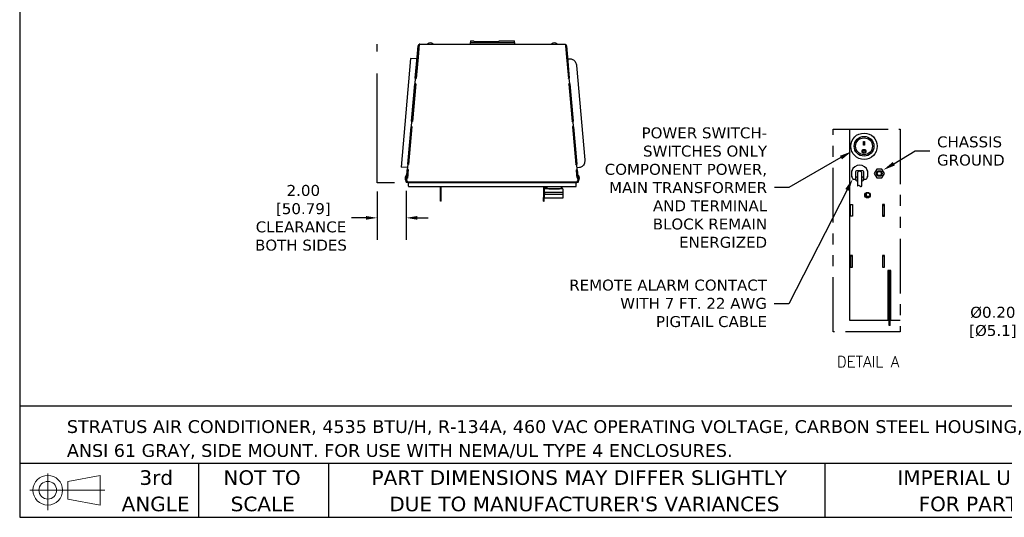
# Model space of a CAD drawing. Header units: inches. Extents: x -1 to 128, y 3 to 101.
# Tile 1 of 17: x -1 to 66, y 3 to 37. Entities that reach past the tile are written whole.
import ezdxf
from ezdxf import colors
from ezdxf.entities.mleader import LeaderData, LeaderLine
from ezdxf.enums import TextEntityAlignment as Align
from ezdxf.math import Vec2, Vec3

# ---------------------------------------------------------------- set-up
doc = ezdxf.new("R2010")
doc.units = ezdxf.units.IN
doc.header["$LTSCALE"] = 12
doc.header["$MEASUREMENT"] = 0
doc.header["$PDSIZE"] = -1
doc.linetypes.add('PHANTOM2', pattern=[1.25, 0.625, -0.125, 0.125, -0.125, 0.125, -0.125])
doc.linetypes.add('SLD-Solid', pattern=[0])
doc.layers.add('DIMENSIONS', color=140, linetype='SLD-Solid', lineweight=25)
doc.layers.add('TEXT', color=140, linetype='SLD-Solid', lineweight=25)
doc.layers.add('PHANTOM', color=130, linetype='PHANTOM2')
doc.styles.add('ROMANS', font='romans.shx')
doc.styles.add('SLDTEXTSTYLE0', font='verdana.ttf')
doc.styles.get("Standard").update_dxf_attribs({"font": 'verdana.ttf'})
doc.dimstyles.get("Standard").update_dxf_attribs({"dimtxt": 0.18, "dimasz": 0.18, "dimexe": 0.18, "dimexo": 0.0625, "dimgap": 0.09, "dimtad": 0, "dimtih": 1, "dimtoh": 1, "dimdec": 4, "dimzin": 0, "dimdsep": 46, "dimtxsty": 'Standard', "dimcen": 0.09, "dimadec": 0, "dimazin": 0, "dimtfac": 1, "dimtdec": 4, "dimtofl": 0, "dimtmove": 0, "dimatfit": 3, "dimfxl": 1, "dimtolj": 1, "dimtzin": 0, "dimarcsym": 0})

# ---------------------------------------------------------------- blocks, each defined once
blk = doc.blocks.new('Block11')
at = {"color": 7, "linetype": 'SLD-Solid', "lineweight": 18}
for p, q in [((1.223, 2.509), (1.223, 0)), ((2.589, 1.969), (4.807, 2.377)), ((4.807, 2.377), (4.807, 0.346)), ((0, 1.361), (5.137, 1.361)), ((2.589, 0.754), (2.589, 1.969)), ((2.589, 0.754), (4.807, 0.346))]:
    blk.add_line(p, q, dxfattribs=at)
for radius in [1.016, 0.607]:
    blk.add_circle((1.223, 1.361), radius, dxfattribs=at)
blk = doc.blocks.new('Block12')
at = {"color": 7, "linetype": 'Continuous'}
blk.add_blockref('Block11', (0, 0), dxfattribs=at)
blk = doc.blocks.new('SW_NOTE_0_1')
at = {"layer": 'TEXT', "color": 0, "char_height": 0.875, "attachment_point": 1, "style": 'SLDTEXTSTYLE0'}
for s, insert in [('STRATUS AIR CONDITIONER, 4535 BTU/H, R-134A, 460 VAC OPERATING VOLTAGE, CARBON STEEL HOUSING, ', (0, 1.111)), ('ANSI 61 GRAY, SIDE MOUNT. FOR USE WITH NEMA/UL TYPE 4 ENCLOSURES.', (0, -0.528))]:
    blk.add_mtext(s, dxfattribs=dict(at, insert=insert))
blk = doc.blocks.new('SW_NOTE_0_4')
at = {"layer": 'TEXT', "color": 0, "char_height": 1, "attachment_point": 1, "style": 'SLDTEXTSTYLE0'}
for s, insert in [('PART DIMENSIONS MAY DIFFER SLIGHTLY ', (0, 1.27)), ("DUE TO MANUFACTURER'S VARIANCES", (1.222, -0.536))]:
    blk.add_mtext(s, dxfattribs=dict(at, insert=insert))
blk = doc.blocks.new('SW_NOTE_0_5')
at = {"layer": 'TEXT', "color": 0, "char_height": 1, "attachment_point": 2, "style": 'SLDTEXTSTYLE0'}
for s, insert in [('NOT TO', (2.484, 1.27)), ('SCALE', (2.53, -0.536))]:
    blk.add_mtext(s, dxfattribs=dict(at, insert=insert))
blk = doc.blocks.new('SW_NOTE_0_6')
at = {"layer": 'TEXT', "color": 0, "char_height": 1, "attachment_point": 2, "style": 'SLDTEXTSTYLE0'}
for s, insert in [('3rd', (1.094, 1.27)), ('ANGLE', (1.048, -0.536))]:
    blk.add_mtext(s, dxfattribs=dict(at, insert=insert))
blk = doc.blocks.new('SW_NOTE_0_7')
at = {"layer": 'TEXT', "color": 0, "char_height": 1, "attachment_point": 1, "style": 'SLDTEXTSTYLE0'}
for s, insert in [('IMPERIAL UNITS USED ', (0, 1.27)), ('FOR PART DESIGN', (1.455, -0.536))]:
    blk.add_mtext(s, dxfattribs=dict(at, insert=insert))
blk = doc.blocks.new('*D88')
at = {"layer": 'Defpoints', "color": 0, "transparency": 16777216}
for p in [(23.262, 26.007), (25.261, 26.048), (25.261, 23.603)]:
    blk.add_point(p, dxfattribs=at)
at = {"layer": 'DIMENSIONS', "color": 0, "lineweight": -2, "transparency": 16777216}
for p, q in [((23.262, 25.407), (23.262, 22.103)), ((25.261, 25.448), (25.261, 22.103)), ((22.512, 23.603), (21.506, 23.603)), ((26.011, 23.603), (26.761, 23.603))]:
    blk.add_line(p, q, dxfattribs=at)
at = {"layer": 'DIMENSIONS', "color": 0, "transparency": 16777216}
for points in [[(22.512, 23.728), (22.512, 23.478), (23.262, 23.603)], [(26.011, 23.728), (26.011, 23.478), (25.261, 23.603)]]:
    blk.add_solid(points, dxfattribs=at)
at = {"layer": 'DIMENSIONS', "color": 0, "transparency": 16777216, "insert": (18.044, 23.603), "char_height": 0.75, "attachment_point": 5}
blk.add_mtext('\\A1; 2.00\\P [50.79]\\PCLEARANCE\\PBOTH SIDES', dxfattribs=at)
blk = doc.blocks.new('*D73')
at = {"layer": 'Defpoints', "color": 0, "transparency": 16777216}
for p in [(71.644, 19.477), (70.499, 18.359)]:
    blk.add_point(p, dxfattribs=at)
at = {"layer": 'DIMENSIONS', "color": 0, "lineweight": -2, "transparency": 16777216}
for p, q in [((70.982, 18.918), (71.162, 18.918)), ((71.072, 18.828), (71.072, 19.008))]:
    blk.add_line(p, q, dxfattribs=at)
at = {"layer": 'DIMENSIONS', "transparency": 16777216}
for p, q in [((68.535, 16.439), (69.891, 17.765)), ((67.224, 16.439), (68.535, 16.439))]:
    blk.add_line(p, q, dxfattribs=at)
blk.add_solid([(69.792, 17.866), (69.99, 17.663), (70.499, 18.359)], dxfattribs=at)
at = {"layer": 'DIMENSIONS', "transparency": 16777216, "insert": (65.477, 16.439), "char_height": 0.75, "attachment_point": 5}
blk.add_mtext('\\A1;%%C0.20\\P[%%C5.1]', dxfattribs=at)

msp = doc.modelspace()

# ---------------------------------------------------------------- linework, layer by layer
for p, q in [((26.01149, 34.62402), (26.07883, 35.39373)), ((26.06927, 34.61897), (26.13661, 35.38867)), ((26.14775, 35.50446), (26.07128, 34.63039)), ((26.07883, 35.39373), (26.07928, 35.39878)), ((26.13661, 35.38867), (26.07883, 35.39373)), ((26.13661, 35.38867), (26.13706, 35.39373)), ((26.13763, 35.38988), (26.13672, 35.38996)), ((26.1426, 35.44667), (26.14269, 35.44667)), ((26.19483, 35.50446), (26.14775, 35.50446)), ((26.19483, 35.50467), (36.12725, 35.50467)), ((26.19483, 35.50467), (26.19483, 35.50446)), ((29.67773, 35.74579), (29.67773, 35.62467)), ((29.67773, 35.74579), (29.90273, 35.74579)), ((29.67773, 35.62467), (32.67773, 35.62467)), ((29.67773, 35.50467), (29.67773, 35.62467)), ((29.90273, 35.6934), (29.90273, 35.74579)), ((29.90273, 35.6934), (31.62273, 35.6934)), ((31.62273, 35.74579), (32.67773, 35.74579)), ((31.62273, 35.6934), (31.62273, 35.74579)), ((32.67773, 35.62467), (32.67773, 35.74579)), ((32.67773, 35.62467), (32.67773, 35.50467)), ((36.12725, 35.50467), (36.17432, 35.50467)), ((36.17432, 35.50467), (36.2508, 34.63039)), ((36.18435, 35.38993), (36.18472, 35.38996)), ((36.18547, 35.38867), (36.18503, 35.39373)), ((36.18547, 35.38867), (36.24325, 35.39373)), ((36.18547, 35.38867), (36.25281, 34.61897)), ((36.24325, 35.39373), (36.2428, 35.39878)), ((36.24325, 35.39373), (36.31059, 34.62402)), ((25.55751, 34.52939), (24.92132, 27.07267)), ((26.00103, 34.50446), (25.55751, 34.52939)), ((25.88472, 33.17501), (26.01149, 34.62402)), ((26.07128, 34.63039), (25.94223, 33.15541)), ((25.9425, 33.16995), (26.06927, 34.61897)), ((36.2508, 34.63039), (36.37985, 33.15541)), ((36.25281, 34.61897), (36.37958, 33.16995)), ((36.31059, 34.62402), (36.43736, 33.17501)), ((36.32167, 34.4974), (36.47754, 34.51103)), ((36.93239, 34.04591), (37.49786, 27.5826)), ((25.88425, 33.16967), (25.85038, 32.78254)), ((25.87379, 32.80538), (25.90469, 33.1586)), ((25.88472, 33.17501), (25.88425, 33.16967)), ((25.94203, 33.16461), (25.88425, 33.16967)), ((25.9425, 33.16995), (25.88472, 33.17501)), ((25.90469, 33.1586), (25.94223, 33.15541)), ((25.94203, 33.16461), (25.94124, 33.1555)), ((25.9425, 33.16995), (25.94203, 33.16461)), ((36.37958, 33.16995), (36.43736, 33.17501)), ((36.38005, 33.16461), (36.37958, 33.16995)), ((36.37985, 33.15541), (36.41739, 33.1586)), ((36.38005, 33.16461), (36.43783, 33.16967)), ((36.38085, 33.1555), (36.38005, 33.16461)), ((36.41739, 33.1586), (36.44829, 32.80538)), ((36.43783, 33.16967), (36.43736, 33.17501)), ((36.4717, 32.78254), (36.43783, 33.16967)), ((25.6272, 30.23149), (25.85038, 32.78254)), ((25.91133, 32.80219), (25.68471, 30.2119)), ((25.68498, 30.22644), (25.90816, 32.77748)), ((25.90816, 32.77748), (25.85038, 32.78254)), ((25.87379, 32.79531), (25.87379, 32.80538)), ((25.91133, 32.80219), (25.87379, 32.80538)), ((25.91045, 32.79219), (25.87379, 32.79531)), ((25.90946, 32.79228), (25.90816, 32.77748)), ((36.44829, 32.80538), (36.41075, 32.80219)), ((36.41075, 32.80219), (36.63737, 30.2119)), ((36.44829, 32.79531), (36.41163, 32.79219)), ((36.41392, 32.77748), (36.41262, 32.79228)), ((36.41392, 32.77748), (36.4717, 32.78254)), ((36.41392, 32.77748), (36.6371, 30.22644)), ((36.44829, 32.79531), (36.44829, 32.80538)), ((36.4717, 32.78254), (36.69488, 30.23149)), ((25.36967, 27.28797), (25.59286, 29.83902)), ((25.6538, 29.85867), (25.42718, 27.26838)), ((25.42745, 27.28292), (25.65064, 29.83397)), ((25.62673, 30.22615), (25.59286, 29.83902)), ((25.65064, 29.83397), (25.59286, 29.83902)), ((25.61627, 29.86186), (25.64717, 30.21508)), ((25.61627, 29.85179), (25.61627, 29.86186)), ((25.6538, 29.85867), (25.61627, 29.86186)), ((25.65293, 29.84868), (25.61627, 29.85179)), ((25.6272, 30.23149), (25.62673, 30.22615)), ((25.68451, 30.22109), (25.62673, 30.22615)), ((25.68498, 30.22644), (25.6272, 30.23149)), ((25.64717, 30.21508), (25.68471, 30.2119)), ((25.65193, 29.84876), (25.65064, 29.83397)), ((25.68451, 30.22109), (25.68371, 30.21198)), ((25.68498, 30.22644), (25.68451, 30.22109)), ((36.6371, 30.22644), (36.69488, 30.23149)), ((36.63757, 30.22109), (36.6371, 30.22644)), ((36.63737, 30.2119), (36.67491, 30.21508)), ((36.63757, 30.22109), (36.69535, 30.22615)), ((36.63837, 30.21198), (36.63757, 30.22109)), ((36.70582, 29.86186), (36.66828, 29.85867)), ((36.66828, 29.85867), (36.8949, 27.26838)), ((36.70582, 29.85179), (36.66915, 29.84868)), ((36.67144, 29.83397), (36.67015, 29.84876)), ((36.67144, 29.83397), (36.72922, 29.83902)), ((36.67144, 29.83397), (36.89463, 27.28292)), ((36.67491, 30.21508), (36.70582, 29.86186)), ((36.69535, 30.22615), (36.69488, 30.23149)), ((36.72922, 29.83902), (36.69535, 30.22615)), ((36.70582, 29.85179), (36.70582, 29.86186)), ((36.72922, 29.83902), (36.95241, 27.28797)), ((55.6502, 29.6746), (55.6502, 16.59734)), ((56.62159, 28.58504), (56.62159, 28.83542)), ((56.62159, 28.83542), (56.67159, 28.83542)), ((56.67159, 28.5913), (56.62159, 28.5913)), ((56.67159, 28.58504), (56.62159, 28.58504)), ((56.67159, 28.83542), (56.67159, 28.58504)), ((56.56059, 28.16446), (56.56059, 28.1623)), ((56.73259, 28.1623), (56.73259, 28.16446)), ((25.34849, 27.04591), (24.92132, 27.07267)), ((25.3692, 27.28263), (25.33534, 26.8955)), ((25.35874, 26.91834), (25.38964, 27.27156)), ((25.36967, 27.28797), (25.3692, 27.28263)), ((25.42698, 27.27758), (25.3692, 27.28263)), ((25.42745, 27.28292), (25.36967, 27.28797)), ((25.38964, 27.27156), (25.42718, 27.26838)), ((25.42698, 27.27758), (25.42619, 27.26846)), ((25.42745, 27.28292), (25.42698, 27.27758)), ((36.89463, 27.28292), (36.95241, 27.28797)), ((36.8951, 27.27758), (36.89463, 27.28292)), ((36.8949, 27.26838), (36.93244, 27.27156)), ((36.8951, 27.27758), (36.95288, 27.28263)), ((36.89589, 27.26846), (36.8951, 27.27758)), ((36.93244, 27.27156), (36.96334, 26.91834)), ((36.95288, 27.28263), (36.95241, 27.28797)), ((36.98675, 26.8955), (36.95288, 27.28263)), ((37.13069, 27.04555), (36.97481, 27.03191)), ((25.27291, 26.18201), (25.28947, 26.37124)), ((25.28947, 26.37124), (25.31069, 26.61381)), ((25.34725, 26.36618), (25.28947, 26.37124)), ((25.29956, 26.17609), (25.31643, 26.36888)), ((25.29956, 26.13508), (25.31654, 26.32916)), ((25.31069, 26.61381), (25.31728, 26.68911)), ((25.31654, 26.32916), (25.31654, 26.36887)), ((25.31654, 26.32916), (25.3449, 26.32792)), ((25.31728, 26.68911), (25.33534, 26.8955)), ((25.39311, 26.89045), (25.33534, 26.8955)), ((25.36758, 26.58712), (25.3449, 26.32792)), ((25.34725, 26.36618), (25.36847, 26.60875)), ((25.34748, 26.36882), (25.34848, 26.36878)), ((25.35874, 26.90827), (25.35874, 26.91834)), ((25.39628, 26.91516), (25.35874, 26.91834)), ((25.39541, 26.90516), (25.35874, 26.90827)), ((25.3624, 26.5279), (25.3614, 26.52799)), ((25.37652, 26.68928), (25.36758, 26.58712)), ((25.36847, 26.60875), (25.37506, 26.68405)), ((25.39531, 26.90517), (25.37431, 26.66507)), ((25.37431, 26.66507), (25.3744, 26.66507)), ((25.37506, 26.68405), (25.39311, 26.89045)), ((25.39628, 26.91516), (25.37652, 26.68928)), ((25.39441, 26.90524), (25.39311, 26.89045)), ((36.96334, 26.91834), (36.9258, 26.91516)), ((36.9258, 26.91516), (36.94556, 26.68928)), ((36.96334, 26.90827), (36.92668, 26.90516)), ((36.96003, 26.52799), (36.92703, 26.90519)), ((36.92897, 26.89045), (36.92767, 26.90524)), ((36.92897, 26.89045), (36.98675, 26.8955)), ((36.92897, 26.89045), (36.94702, 26.68405)), ((36.94556, 26.68928), (36.9545, 26.58712)), ((36.94702, 26.68405), (36.95361, 26.60875)), ((36.95361, 26.60875), (36.97483, 26.36618)), ((36.9545, 26.58712), (36.97718, 26.32792)), ((36.95968, 26.52796), (36.96003, 26.52799)), ((36.97396, 26.36879), (36.96003, 26.52799)), ((36.96334, 26.90827), (36.96334, 26.91834)), ((36.96939, 26.42107), (36.97003, 26.42112)), ((36.97225, 26.39567), (36.97161, 26.39561)), ((36.9736, 26.36878), (36.9746, 26.36882)), ((36.97483, 26.36618), (37.03261, 26.37124)), ((36.97718, 26.32792), (37.00554, 26.32916)), ((36.98675, 26.8955), (37.0048, 26.68911)), ((37.0048, 26.68911), (37.01139, 26.61381)), ((37.00554, 26.32916), (37.00554, 26.36887)), ((37.00554, 26.32916), (37.02252, 26.13508)), ((37.00565, 26.36888), (37.02252, 26.17609)), ((37.01139, 26.61381), (37.03261, 26.37124)), ((37.03261, 26.37124), (37.04917, 26.18201)), ((55.7991, 26.45768), (55.7991, 26.8228)), ((55.87318, 26.28018), (55.80439, 26.43306)), ((56.0691, 26.7628), (56.0691, 26.3048)), ((56.0821, 26.4228), (56.1421, 26.4228)), ((56.0821, 26.21023), (56.0821, 26.4228)), ((56.5651, 26.8228), (56.1291, 26.8228)), ((56.1421, 26.4228), (56.1621, 26.4228)), ((56.1621, 26.4228), (56.1621, 26.4068)), ((56.1971, 26.64454), (56.1971, 25.78715)), ((56.4971, 25.78715), (56.4971, 26.64454)), ((56.5321, 26.4228), (56.5521, 26.4228)), ((56.5321, 26.4068), (56.5321, 26.4228)), ((56.5521, 26.4228), (56.6121, 26.4228)), ((56.6121, 26.4228), (56.6121, 26.21023)), ((56.6251, 26.3048), (56.6251, 26.7628)), ((56.88982, 26.43306), (56.82102, 26.28018)), ((56.8951, 26.8228), (56.8951, 26.45768)), ((57.51591, 26.95054), (57.33924, 26.64454)), ((57.33924, 26.64454), (57.51591, 26.33854)), ((57.86925, 26.95054), (57.51591, 26.95054)), ((57.51591, 26.33854), (57.86925, 26.33854)), ((58.04592, 26.64454), (57.86925, 26.95054)), ((57.86925, 26.33854), (58.04592, 26.64454)), ((25.26116, 26.04767), (25.2616, 26.05273)), ((25.31894, 26.04262), (25.26116, 26.04767)), ((25.2616, 26.05273), (25.31938, 26.04767)), ((25.26161, 26.05277), (25.26348, 26.07413)), ((25.26348, 26.07413), (25.27094, 26.15951)), ((25.32125, 26.06908), (25.26348, 26.07413)), ((25.27094, 26.15951), (25.27291, 26.18201)), ((25.29956, 26.15701), (25.27094, 26.15951)), ((25.29987, 26.17965), (25.27291, 26.18201)), ((25.29956, 26.13508), (25.29956, 26.17609)), ((25.32792, 26.13384), (25.29956, 26.13508)), ((25.31894, 26.04262), (25.31938, 26.04767)), ((25.31939, 26.04772), (25.32125, 26.06908)), ((25.32792, 26.13384), (25.32039, 26.04767)), ((37.0017, 26.04767), (25.32039, 26.04767)), ((25.32125, 26.06908), (25.32692, 26.13388)), ((25.32429, 26.09967), (25.32493, 26.09967)), ((25.32444, 26.10507), (25.3244, 26.10507)), ((25.32464, 26.10777), (25.32564, 26.10768)), ((25.40127, 26.0339), (25.38763, 26.04767)), ((25.40127, 26.0339), (25.41729, 26.01374)), ((25.41729, 26.01374), (25.41729, 26.00666)), ((25.41764, 26.00666), (25.41729, 26.00666)), ((25.41729, 25.78666), (25.41729, 26.00666)), ((36.90414, 26.00666), (25.41764, 26.00666)), ((25.41764, 25.78666), (25.41764, 26.00666)), ((25.41764, 25.78666), (25.41764, 25.75666)), ((25.41764, 25.75666), (36.90414, 25.75666)), ((27.60171, 25.01939), (27.60171, 25.75666)), ((27.66372, 25.01939), (27.66372, 25.75666)), ((34.66203, 25.75666), (34.66203, 25.00666)), ((34.72404, 25.75666), (34.72404, 25.00666)), ((34.80584, 25.71598), (34.81979, 25.75666)), ((34.87183, 25.71598), (34.80584, 25.71598)), ((34.85413, 25.69277), (34.80584, 25.71598)), ((34.80988, 25.66256), (34.85413, 25.69277)), ((34.90578, 25.66256), (34.80988, 25.66256)), ((34.85817, 25.63934), (34.80988, 25.66256)), ((34.88351, 25.69277), (34.85413, 25.69277)), ((35.93456, 25.66256), (35.88627, 25.63934)), ((35.93456, 25.66256), (35.90866, 25.66256)), ((35.91807, 25.67382), (35.93456, 25.66256)), ((36.90414, 26.01374), (36.92017, 26.0339)), ((36.90414, 26.00666), (36.90414, 26.01374)), ((36.90414, 25.78666), (36.90414, 26.00666)), ((36.90414, 25.75666), (36.90414, 25.78666)), ((36.93381, 26.04767), (36.92017, 26.0339)), ((37.02252, 26.13508), (36.99416, 26.13384)), ((36.99416, 26.13384), (37.0017, 26.04767)), ((36.9968, 26.10777), (36.99452, 26.13385)), ((36.99516, 26.13388), (37.00083, 26.06908)), ((36.9968, 26.10777), (36.99644, 26.10774)), ((36.9968, 26.10777), (36.99704, 26.10507)), ((36.99699, 26.10507), (36.99704, 26.10507)), ((36.99715, 26.09967), (36.99715, 26.09967)), ((37.00083, 26.06908), (37.05861, 26.07413)), ((37.00083, 26.06908), (37.0027, 26.04772)), ((37.06047, 26.05277), (37.0027, 26.04772)), ((37.00314, 26.04262), (37.0027, 26.04767)), ((37.00314, 26.04262), (37.06092, 26.04767)), ((37.02221, 26.17965), (37.04917, 26.18201)), ((37.02252, 26.13508), (37.02252, 26.17609)), ((37.02252, 26.15701), (37.05114, 26.15951)), ((37.04917, 26.18201), (37.05114, 26.15951)), ((37.05114, 26.15951), (37.05861, 26.07413)), ((37.05861, 26.07413), (37.06047, 26.05277)), ((37.06092, 26.04767), (37.06048, 26.05273)), ((56.0691, 26.2448), (55.9279, 26.2448)), ((56.0691, 26.3048), (56.0691, 26.2448)), ((56.6251, 26.2448), (56.6251, 26.3048)), ((56.76631, 26.2448), (56.6251, 26.2448)), ((27.66372, 25.01939), (27.60171, 25.01939)), ((27.60171, 24.75667), (27.60171, 25.01939)), ((27.66372, 24.75667), (27.66372, 25.01939)), ((34.66203, 24.75666), (34.66203, 25.00666)), ((34.66203, 25.00666), (34.72404, 25.00666)), ((34.72404, 24.75666), (34.72404, 25.00666)), ((35.99922, 25.58577), (34.74522, 25.58577)), ((34.74522, 25.34827), (34.74522, 25.58577)), ((35.99922, 25.34827), (34.74522, 25.34827)), ((35.99922, 25.19827), (34.74522, 25.19827)), ((34.74522, 24.96077), (34.74522, 25.19827)), ((34.75422, 25.19827), (34.75422, 25.34827)), ((34.81177, 25.61256), (34.85817, 25.63934)), ((34.9794, 25.61256), (34.81177, 25.61256)), ((34.85817, 25.58577), (34.81177, 25.61256)), ((34.93098, 25.63934), (34.85817, 25.63934)), ((35.04522, 25.60066), (35.76922, 25.60066)), ((35.93267, 25.61256), (35.83504, 25.61256)), ((35.88627, 25.63934), (35.88345, 25.63934)), ((35.88627, 25.63934), (35.93267, 25.61256)), ((35.93267, 25.61256), (35.88627, 25.58577)), ((35.99022, 25.34827), (35.99022, 25.19827)), ((35.99922, 25.58577), (35.99922, 25.34827)), ((35.99922, 25.19827), (35.99922, 24.96077)), ((56.75411, 25.24729), (56.75411, 25.07183)), ((56.82017, 25.0762), (56.75411, 25.0762)), ((56.79754, 25.29009), (56.79754, 25.1702)), ((56.86401, 25.0762), (56.82017, 25.0762)), ((57.01543, 25.0762), (56.86401, 25.0762)), ((56.94154, 25.01461), (56.94154, 25.0762)), ((27.66372, 24.75667), (27.60171, 24.75667)), ((34.66203, 24.75666), (34.72404, 24.75666)), ((35.99922, 24.96077), (34.74522, 24.96077)), ((55.71334, 23.72034), (55.71334, 24.52034)), ((55.71334, 24.52034), (55.85334, 24.52034)), ((55.85334, 24.52034), (55.85334, 23.72034)), ((57.91334, 24.52034), (57.91334, 23.72034)), ((58.05334, 24.52034), (57.91334, 24.52034)), ((57.91334, 24.4522), (58.05334, 24.4522)), ((58.05334, 23.72034), (58.05334, 24.52034)), ((55.85334, 23.72034), (55.71334, 23.72034)), ((58.05334, 23.7762), (57.91334, 23.7762)), ((57.91334, 23.72034), (58.05334, 23.72034)), ((55.71334, 21.02034), (55.71334, 20.22034)), ((55.85334, 21.02034), (55.71334, 21.02034)), ((55.85334, 20.92133), (55.75433, 21.02034)), ((55.85334, 20.22034), (55.85334, 21.02034)), ((57.91334, 21.02034), (57.91334, 20.22034)), ((58.05334, 21.02034), (57.91334, 21.02034)), ((57.91334, 20.98485), (58.05334, 20.9895)), ((58.05334, 20.22034), (58.05334, 21.02034)), ((55.71334, 20.22034), (55.85334, 20.22034)), ((57.91334, 20.22034), (58.05334, 20.22034)), ((58.47457, 20.00052), (58.28657, 20.00052)), ((58.28657, 20.00052), (58.28657, 16.59734)), ((58.36754, 20.00052), (58.36754, 19.98054)), ((58.44258, 19.98054), (58.36754, 19.98054)), ((58.36754, 19.48054), (58.36754, 19.98054)), ((58.44258, 20.00052), (58.44258, 19.98054)), ((58.44258, 19.48054), (58.44258, 19.98054)), ((58.47457, 16.59734), (58.47457, 20.00052)), ((58.28657, 19.03047), (58.3222, 19.0099)), ((58.3222, 19.0099), (58.3222, 17.50879)), ((58.44258, 19.48054), (58.36754, 19.48054)), ((58.36754, 16.4212), (58.36754, 19.48054)), ((58.44258, 16.4212), (58.44258, 19.48054)), ((58.3222, 18.0085), (58.36754, 18.0085)), ((58.36754, 17.7585), (58.3222, 17.7585)), ((58.3222, 17.50879), (58.28657, 17.48821)), ((55.6502, 16.59734), (58.36754, 16.59734)), ((58.30518, 16.60711), (58.30518, 16.59734)), ((58.36754, 16.60711), (58.30518, 16.60711)), ((58.44258, 16.4212), (58.36754, 16.4212)), ((58.36754, 16.2212), (58.36754, 16.4212)), ((58.44258, 16.2212), (58.36754, 16.2212)), ((58.44258, 16.59734), (59.12518, 16.59734)), ((58.44258, 16.2212), (58.44258, 16.4212))]:
    msp.add_line(p, q)
for centre, radius in [((56.64659, 28.51054), 0.906), ((56.64659, 28.51054), 0.677), ((56.64659, 28.51053), 0.58), ((56.64653, 28.16143), 0.13459), ((56.64654, 28.16194), 0.08624), ((57.69258, 26.64454), 0.19), ((57.69258, 26.64454), 0.1389), ((56.88334, 25.15956), 0.19), ((56.88334, 25.15956), 0.1562)]:
    msp.add_circle(centre, radius)
for centre, radius, start, end in [((26.19483, 35.38867), 0.116, 114.43128, 175), ((26.19483, 35.38867), 0.058, 164.3450945, 175), ((26.19483, 35.38867), 0.116, 90, 93.4614195), ((26.73793, 35.52467), 0.02, 127.9936045, 270), ((26.91222, 35.30155), 0.30312, 90, 127.9936045), ((26.91222, 35.30155), 0.30312, 52.0063955, 90), ((27.0865, 35.52467), 0.02, 270, 52.0063955), ((35.23793, 35.52467), 0.02, 127.9936045, 270), ((35.41222, 35.30155), 0.30312, 90, 127.9936045), ((35.41222, 35.30155), 0.30312, 52.0063955, 90), ((35.5865, 35.52467), 0.02, 270, 52.0063955), ((36.12725, 35.38867), 0.116, 5, 65.56872), ((36.12725, 35.38867), 0.058, 5, 15.6549055), ((56.64652, 28.1641), 0.08664, 0.2433674, 179.7653756), ((56.3471, 26.64454), 0.57627, 18.0198895, 161.9801105), ((25.48834, 26.31378), 0.30312, 175, 212.9936045), ((25.48834, 26.31378), 0.30313, 137.0063955, 175), ((25.28126, 26.50685), 0.02, 355, 137.0063955), ((37.04082, 26.5069), 0.02, 42.9936045, 185), ((36.83373, 26.31384), 0.30312, 5, 42.9936045), ((36.83373, 26.31384), 0.30313, 327.0063955, 5), ((54.78186, 20.39448), 6.50831, 80.4726285, 81.0078134), ((55.8591, 26.45768), 0.06, 180, 204.2277453), ((56.1291, 26.7628), 0.06, 90, 180), ((56.2421, 26.4068), 0.08, 180, 235.7711337), ((56.3471, 26.64454), 0.15, 0, 180), ((56.4521, 26.4068), 0.08, 304.2288663, 0), ((56.5651, 26.7628), 0.06, 0, 90), ((57.73601, 21.47607), 5.41245, 98.9380068, 99.5815513), ((56.8351, 26.45768), 0.06, 335.7722547, 0), ((25.25088, 26.15961), 0.02, 212.9936045, 355), ((25.41729, 26.09967), 0.09301, 213.9872075, 270), ((25.44729, 25.78666), 0.03, 180, 188.7531407), ((35.04522, 25.78866), 0.188, 189.8001899, 270), ((35.76922, 25.78866), 0.188, 270, 350.1998101), ((36.90414, 26.09967), 0.09301, 270, 326.0127925), ((37.0712, 26.15966), 0.02, 185, 327.0063955), ((55.9279, 26.3048), 0.06, 204.2277453, 270), ((56.3471, 26.64454), 0.5, 233.0792668, 237.9945452), ((56.3471, 26.5768), 0.40878, 227.1505535, 229.5885383), ((56.3471, 26.64454), 0.48, 234.6080483, 236.4899439), ((56.1421, 26.21023), 0.06, 180, 240.7845362), ((56.3471, 26.5768), 0.48, 240.7845362, 251.7900431), ((56.3471, 26.5768), 0.48, 288.2099569, 299.2154638), ((56.5521, 26.21023), 0.06, 299.2154638, 0), ((56.3471, 26.64454), 0.48, 303.2885847, 305.3919517), ((56.3471, 26.5768), 0.40878, 310.4114617, 312.8494465), ((56.3471, 26.64454), 0.5, 302.0054548, 306.9207332), ((56.76631, 26.3048), 0.06, 270, 335.7722547)]:
    msp.add_arc(centre, radius, start, end)
for centre, start_param in [((56.82017, 25.1702), 4.82340349), ((56.86401, 25.1702), 4.71238898)]:
    msp.add_ellipse(centre, major_axis=(0, -0.094), ratio=0.70710678, start_param=start_param, end_param=6.28318531)
for points, knots in [([(36.47754, 34.51103), (36.53811, 34.51633), (36.60653, 34.50488), (36.75243, 34.42977), (36.82616, 34.35237), (36.90656, 34.19202), (36.92625, 34.11609), (36.93239, 34.04591)], [0, 0, 0, 0, 0.31245046, 0.31245046, 0.70255895, 0.70255895, 1, 1, 1, 1]), ([(56.78059, 28.16446), (56.78059, 28.12893), (56.76634, 28.09359), (56.71733, 28.04267), (56.68245, 28.02732), (56.61187, 28.027), (56.5769, 28.04197), (56.52721, 28.09283), (56.51285, 28.12816), (56.51259, 28.16379), (56.51259, 28.16411), (56.51259, 28.16442)], [0, 0, 0, 0, 0.125, 0.125, 0.25, 0.25, 0.375, 0.375, 0.5, 0.5, 0.501116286, 0.501116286, 0.501116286, 0.501116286]), ([(37.49786, 27.5826), (37.50408, 27.51145), (37.49777, 27.43202), (37.44633, 27.26415), (37.39117, 27.17925), (37.26302, 27.07663), (37.19425, 27.05111), (37.13069, 27.04555)], [0, 0, 0, 0, 0.30172116, 0.30172116, 0.6724597, 0.6724597, 1, 1, 1, 1])]:
    msp.add_open_spline(points, degree=3, knots=knots)
msp.add_spline([(56.1971, 25.78715), (56.29777, 25.8393), (56.42147, 25.75301), (56.4971, 25.78715)], degree=3)
at = {"layer": 'PHANTOM'}
for p, q in [((23.26171, 26.00666), (23.26171, 35.50467)), ((24.46267, 26.00666), (23.26171, 26.00666))]:
    msp.add_line(p, q, dxfattribs=at)
at = {"layer": 'PHANTOM', "ltscale": 0.5}
msp.add_lwpolyline([(54.54173, 15.78812), (54.54173, 29.6746), (59.12518, 29.6746), (59.12518, 15.78812), (54.54173, 15.78812)], dxfattribs=at)
at = {"layer": 'TEXT'}
for p, q in [((-1.23908, 101.19662), (-1.23908, 3.07211)), ((127.54934, 10.69033), (-1.23908, 10.69033)), ((127.54934, 6.75178), (-1.23908, 6.75178)), ((11.02648, 6.75178), (11.02648, 3.07211)), ((19.94153, 6.75178), (19.94153, 3.07211)), ((53.95426, 6.75178), (53.95426, 3.07211)), ((-1.23908, 3.07211), (127.54934, 3.07211))]:
    msp.add_line(p, q, dxfattribs=at)

# ---------------------------------------------------------------- block references
for name, p in [('SW_NOTE_0_1', (1.99806, 8.61945)), ('Block12', (-0.53453, 3.56875)), ('SW_NOTE_0_6', (7.02897, 5.02463)), ('SW_NOTE_0_5', (12.89188, 5.02463)), ('SW_NOTE_0_4', (22.87941, 5.02463)), ('SW_NOTE_0_7', (58.93316, 5.02463))]:
    msp.add_blockref(name, p, dxfattribs=at)

# ---------------------------------------------------------------- texts
at = {"layer": 'DIMENSIONS', "style": 'ROMANS'}
msp.add_text('DETAIL A', height=0.75, dxfattribs=at).set_placement((56.92267, 13.36234), align=Align.CENTER)

# ---------------------------------------------------------------- dimensions: what is measured, and where the dimension line sits
at = {"layer": 'DIMENSIONS'}
dim = msp.add_linear_dim(base=(25.26116, 23.60336), p1=(23.26171, 26.00666), p2=(25.26116, 26.04767), angle=180, text=' <>\\PCLEARANCE\\PBOTH SIDES', dimstyle='Standard', override={"dimtxt": 0.75, "dimasz": 0.75, "dimexe": 1.5, "dimexo": 0.6, "dimgap": 0.25, "dimdec": 2, "dimzin": 1, "dimpost": '\\X', "dimtdec": 2, "dimtzin": 1}, dxfattribs=at)
dim.commit()
dim.dimension.update_dxf_attribs({"geometry": '*D88', "text_midpoint": (18.04385, 23.60336), "dimtype": 160})
dim = msp.add_diameter_dim_2p(p1=(71.64381, 19.47675), p2=(70.4994, 18.35857), text='%%C0.20\\P[%%C5.1]', dimstyle='Standard', override={"dimscale": 0, "dimtxt": 0.75, "dimasz": 0.85, "dimgap": 0.15, "dimclrd": 256, "dimclrt": 256, "dimtix": 0, "dimtofl": 0, "dimtmove": 0, "dimatfit": 3, "dimlwd": 65535}, dxfattribs=at)
dim.commit()
dim.dimension.update_dxf_attribs({"geometry": '*D73', "text_midpoint": (65.47671, 16.43924), "dimtype": 131})

# ---------------------------------------------------------------- leaders
ml = msp.add_multileader_mtext('Standard', dxfattribs=at)
ml.set_content('POWER SWITCH-\\PSWITCHES ONLY\\PCOMPONENT POWER,\\PMAIN TRANSFORMER\\PAND TERMINAL\\PBLOCK REMAIN\\PENERGIZED', color=256)
ml.set_leader_properties(color=256, linetype='ByLayer', lineweight=-1)
ml.build(insert=Vec2(0, 0))
ml.multileader.update_dxf_attribs({"text_left_attachment_type": 2, "text_right_attachment_type": 2, "dogleg_length": 1, "arrow_head_size": 0.85})
ctx = ml.context
ctx.base_point, ctx.char_height, ctx.arrow_head_size, ctx.landing_gap_size, ctx.plane_origin = Vec3(38.41516, 25.68236), 0.75, 0.85, 0.5, Vec3(22.02779, 24.618)
ctx.left_attachment, ctx.right_attachment, ctx.text_align_type = 2, 2, 2
notes = []
notes.append((ctx, [(1, (1, 1, 0), (51.49994, 25.68236), (-1, 0), 1, [(0, [(55.80096, 28.15898)], 0, [])])]))
ctx.mtext.insert, ctx.mtext.alignment, ctx.mtext.flow_direction = Vec3(49.99994, 29.80736), 3, 5
ml = msp.add_multileader_mtext('Standard', dxfattribs=at)
ml.set_content('CHASSIS\\PGROUND', color=256)
ml.set_leader_properties(color=256, linetype='ByLayer', lineweight=-1)
ml.build(insert=Vec2(0, 0))
ml.multileader.update_dxf_attribs({"text_left_attachment_type": 2, "text_right_attachment_type": 2, "dogleg_length": 1, "arrow_head_size": 0.85})
ctx = ml.context
ctx.base_point, ctx.char_height, ctx.arrow_head_size, ctx.landing_gap_size, ctx.plane_origin = Vec3(61.15111, 28.18984), 0.75, 0.85, 0.5, Vec3(57.96266, 26.88097)
ctx.left_attachment, ctx.right_attachment = 2, 2
notes.append((ctx, [(0, (1, 1, 0), (60.15111, 28.18984), (1, 0), 1, [(0, [(57.96266, 26.88097)], 0, [])])]))
ctx.mtext.insert, ctx.mtext.flow_direction = Vec3(61.65111, 29.18984), 5
ml = msp.add_multileader_mtext('Standard', dxfattribs=at)
ml.set_content('REMOTE ALARM CONTACT\\PWITH 7 FT. 22 AWG\\PPIGTAIL CABLE', color=256)
ml.set_leader_properties(color=256, linetype='ByLayer', lineweight=-1)
ml.build(insert=Vec2(0, 0))
ml.multileader.update_dxf_attribs({"text_left_attachment_type": 2, "text_right_attachment_type": 2, "dogleg_length": 1, "arrow_head_size": 0.85})
ctx = ml.context
ctx.base_point, ctx.char_height, ctx.arrow_head_size, ctx.landing_gap_size, ctx.plane_origin = Vec3(35.95613, 17.71445), 0.75, 0.85, 0.5, Vec3(55.87318, 26.28018)
ctx.left_attachment, ctx.right_attachment, ctx.text_align_type = 2, 2, 2
notes.append((ctx, [(0, (1, 1, 0), (51.49138, 17.71445), (-1, 0), 1, [(0, [(55.87318, 26.28018)], 0, [])])]))
ctx.mtext.insert, ctx.mtext.alignment, ctx.mtext.flow_direction = Vec3(49.99138, 19.36917), 3, 5
for ctx, leaders in notes:
    for number, flags, end, landing, length, lines in leaders:
        leader = LeaderData()
        leader.index, (leader.has_last_leader_line, leader.has_dogleg_vector, leader.attachment_direction) = number, flags
        leader.last_leader_point, leader.dogleg_vector, leader.dogleg_length = Vec3(end), Vec3(landing), length
        for number, points, colour, breaks in lines:
            line = LeaderLine()
            line.index, line.vertices, line.color, line.breaks = number, Vec3.list(points), colors.encode_raw_color(colour), breaks
            leader.lines.append(line)
        ctx.leaders.append(leader)

doc.saveas('drawing.dxf')
